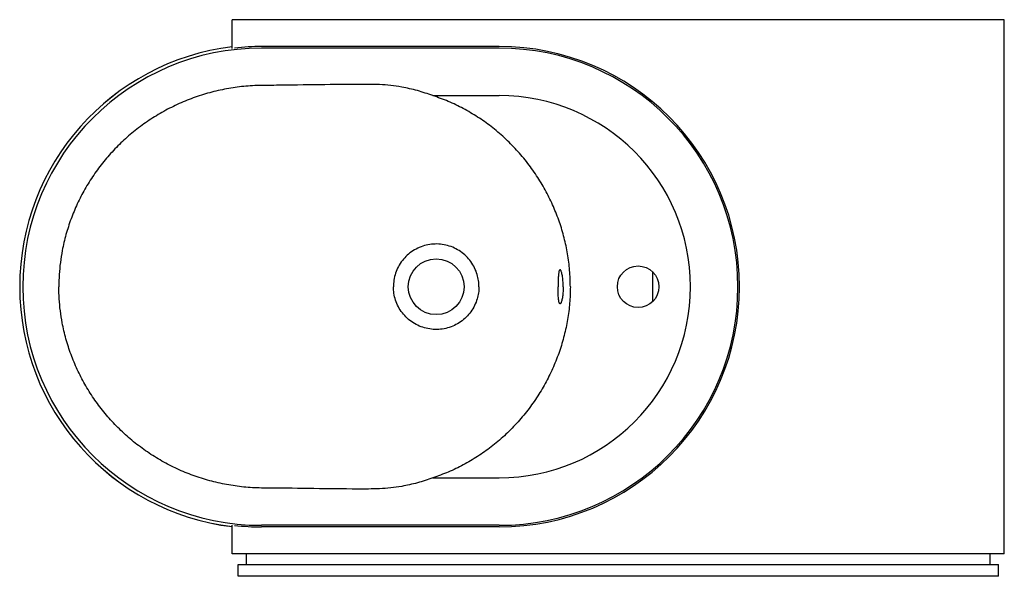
# Model space of a CAD drawing. Header units: millimetres. Extents: x 3473.788 to 3474.617, y 2144.941 to 2145.41.
import ezdxf

# ---------------------------------------------------------------- set-up
doc = ezdxf.new("R2010")
doc.units = ezdxf.units.MM
doc.layers.add('3', color=3, linetype='Continuous')

msp = doc.modelspace()

# ---------------------------------------------------------------- linework, layer by layer
at = {"layer": '3'}
for p, q in [((3474.61688, 2145.40998), (3473.96688, 2145.40998)), ((3473.96688, 2145.38583), (3473.96688, 2145.40998)), ((3474.61688, 2144.95998), (3474.61688, 2145.40998)), ((3474.19159, 2145.38734), (3473.99159, 2145.38734)), ((3474.19159, 2145.386), (3473.99159, 2145.386)), ((3474.13574, 2145.34602), (3474.19159, 2145.34602)), ((3474.32057, 2145.19775), (3474.32057, 2145.17222)), ((3474.13574, 2145.02395), (3474.19159, 2145.02395)), ((3473.96688, 2144.95998), (3473.96688, 2144.98414)), ((3474.19159, 2144.98396), (3473.99159, 2144.98396)), ((3474.19159, 2144.98263), (3473.99159, 2144.98263)), ((3474.61688, 2144.95998), (3473.96688, 2144.95998)), ((3473.97888, 2144.95098), (3473.97888, 2144.95998)), ((3474.60488, 2144.95098), (3474.60488, 2144.95998)), ((3473.97188, 2144.94098), (3473.97188, 2144.95098)), ((3473.97188, 2144.95098), (3474.61188, 2144.95098)), ((3474.61188, 2144.94098), (3474.61188, 2144.95098)), ((3474.61188, 2144.94098), (3473.97188, 2144.94098))]:
    msp.add_line(p, q, dxfattribs=at)
for centre, radius in [((3474.13859, 2145.18498), 0.0235), ((3474.30859, 2145.18498), 0.0175)]:
    msp.add_circle(centre, radius, dxfattribs=at)
for centre, radius, start, end in [((3473.99159, 2145.18498), 0.20365, 96.97269, 263.02736), ((3473.99159, 2145.18498), 0.20364, 96.97057, 263.02943), ((3473.99159, 2145.18498), 0.20102, 90, 270), ((3473.99159, 2145.18498), 0.20236, 90, 96.44473), ((3474.19159, 2145.18498), 0.20236, 270, 90), ((3474.19159, 2145.18498), 0.20102, 270, 90), ((3474.19159, 2145.18498), 0.16103, 270, 90), ((3473.99159, 2145.18498), 0.20236, 263.55527, 270)]:
    msp.add_arc(centre, radius, start, end, dxfattribs=at)
for points, knots in [([(3473.99159, 2145.35458), (3473.98901, 2145.35451), (3473.98158, 2145.35431), (3473.96932, 2145.35304), (3473.95494, 2145.35039), (3473.94083, 2145.34656), (3473.92715, 2145.34158), (3473.91398, 2145.33548), (3473.90138, 2145.32832), (3473.88942, 2145.32015), (3473.87826, 2145.3111), (3473.86798, 2145.3012), (3473.8586, 2145.29057), (3473.85012, 2145.2792), (3473.84267, 2145.26729), (3473.83629, 2145.2549), (3473.83098, 2145.24212), (3473.82672, 2145.22896), (3473.82383, 2145.21666), (3473.82207, 2145.20538), (3473.82107, 2145.1952), (3473.82095, 2145.18839), (3473.82089, 2145.18498)], [0, 0, 0, 0, 0.029029, 0.0837, 0.138561, 0.193421, 0.248089, 0.302264, 0.356627, 0.41099, 0.465163, 0.518194, 0.571405, 0.624613, 0.67764, 0.729393, 0.781322, 0.833244, 0.88499, 0.923314, 0.961676, 1, 1, 1, 1]), ([(3474.13574, 2145.34602), (3474.13146, 2145.34749), (3474.12288, 2145.35045), (3474.11096, 2145.35307), (3474.10027, 2145.3546), (3474.09091, 2145.35535), (3474.0602, 2145.35562), (3474.0271, 2145.35487), (3473.99713, 2145.35462), (3473.99159, 2145.35458)], [0, 0, 0, 0, 0.093573, 0.187155, 0.251741, 0.316399, 0.381001, 0.885717, 1, 1, 1, 1]), ([(3474.25155, 2145.18498), (3474.25143, 2145.18961), (3474.2512, 2145.19886), (3474.24937, 2145.21264), (3474.2465, 2145.22625), (3474.24249, 2145.23958), (3474.23741, 2145.25257), (3474.23132, 2145.26512), (3474.22414, 2145.27732), (3474.21584, 2145.28907), (3474.20643, 2145.30026), (3474.19612, 2145.31063), (3474.18514, 2145.31994), (3474.17356, 2145.32814), (3474.16149, 2145.33521), (3474.1489, 2145.34133), (3474.14012, 2145.34446), (3474.13574, 2145.34602)], [0, 0, 0, 0, 0.0655409, 0.1312016, 0.1967522, 0.2624537, 0.3283694, 0.3942891, 0.4599959, 0.5288726, 0.5979977, 0.6671147, 0.7359803, 0.80187, 0.8680001, 0.9341218, 1, 1, 1, 1]), ([(3474.17461, 2145.18498), (3474.17453, 2145.18672), (3474.17439, 2145.19019), (3474.17317, 2145.19557), (3474.17105, 2145.20097), (3474.16791, 2145.2062), (3474.16393, 2145.21081), (3474.15924, 2145.2147), (3474.15396, 2145.21773), (3474.14824, 2145.21985), (3474.14225, 2145.22097), (3474.13615, 2145.22108), (3474.13012, 2145.22015), (3474.12432, 2145.21824), (3474.11893, 2145.21536), (3474.11409, 2145.21164), (3474.10997, 2145.20714), (3474.10664, 2145.20204), (3474.10426, 2145.19644), (3474.1028, 2145.19069), (3474.10263, 2145.18683), (3474.10255, 2145.18498)], [0, 0, 0, 0, 0.045997, 0.091993, 0.145681, 0.199369, 0.253006, 0.306644, 0.360316, 0.413988, 0.46769, 0.521392, 0.575126, 0.628859, 0.682684, 0.736509, 0.790172, 0.843835, 0.897481, 0.951128, 1, 1, 1, 1]), ([(3474.24184, 2145.19721), (3474.24184, 2145.1972), (3474.24174, 2145.19682), (3474.2416, 2145.19574), (3474.24143, 2145.19401), (3474.2413, 2145.19198), (3474.24122, 2145.18976), (3474.24117, 2145.1874), (3474.24117, 2145.18579), (3474.24116, 2145.18498)], [0, 0, 0, 0, 0.006094, 0.17194, 0.337784, 0.503607, 0.669425, 0.834716, 1, 1, 1, 1]), ([(3474.24364, 2145.19858), (3474.24361, 2145.19865), (3474.24344, 2145.19903), (3474.24314, 2145.19932), (3474.24276, 2145.19942), (3474.24241, 2145.19907), (3474.2421, 2145.19836), (3474.24192, 2145.19759), (3474.24184, 2145.19721)], [0, 0, 0, 0, 0.0478077, 0.240308, 0.4320116, 0.6237155, 0.8153763, 1, 1, 1, 1]), ([(3474.24355, 2145.19857), (3474.24355, 2145.19857), (3474.24356, 2145.19856), (3474.24367, 2145.19838), (3474.24373, 2145.19827)], [0, 0, 0, 0, 0.41985, 1, 1, 1, 1]), ([(3474.24547, 2145.18498), (3474.24547, 2145.1855), (3474.24546, 2145.18682), (3474.24537, 2145.18892), (3474.24521, 2145.19119), (3474.24496, 2145.19329), (3474.24466, 2145.19516), (3474.24432, 2145.19673), (3474.24397, 2145.19791), (3474.24374, 2145.19838), (3474.24364, 2145.19858)], [0, 0, 0, 0, 0.085837, 0.22095, 0.356063, 0.491323, 0.626585, 0.762147, 0.89771, 1, 1, 1, 1]), ([(3473.99159, 2145.01539), (3473.98901, 2145.01546), (3473.98158, 2145.01566), (3473.96932, 2145.01693), (3473.95494, 2145.01958), (3473.94083, 2145.02341), (3473.92715, 2145.02838), (3473.91398, 2145.03449), (3473.90138, 2145.04165), (3473.88942, 2145.04981), (3473.87826, 2145.05887), (3473.86798, 2145.06877), (3473.8586, 2145.0794), (3473.85012, 2145.09076), (3473.84267, 2145.10268), (3473.83629, 2145.11507), (3473.83098, 2145.12785), (3473.82672, 2145.14101), (3473.82383, 2145.15331), (3473.82207, 2145.16459), (3473.82107, 2145.17477), (3473.82095, 2145.18158), (3473.82089, 2145.18498)], [0, 0, 0, 0, 0.029029, 0.0837, 0.138561, 0.193421, 0.248089, 0.302264, 0.356627, 0.41099, 0.465163, 0.518194, 0.571405, 0.624613, 0.67764, 0.729393, 0.781322, 0.833244, 0.88499, 0.923314, 0.961676, 1, 1, 1, 1]), ([(3474.17461, 2145.18498), (3474.17453, 2145.18325), (3474.17439, 2145.17978), (3474.17317, 2145.1744), (3474.17105, 2145.169), (3474.16791, 2145.16377), (3474.16393, 2145.15916), (3474.15924, 2145.15527), (3474.15396, 2145.15224), (3474.14824, 2145.15011), (3474.14225, 2145.149), (3474.13615, 2145.14889), (3474.13012, 2145.14982), (3474.12432, 2145.15173), (3474.11893, 2145.1546), (3474.11409, 2145.15833), (3474.10997, 2145.16282), (3474.10664, 2145.16793), (3474.10426, 2145.17353), (3474.1028, 2145.17927), (3474.10263, 2145.18314), (3474.10255, 2145.18498)], [0, 0, 0, 0, 0.045997, 0.091993, 0.145681, 0.199369, 0.253006, 0.306644, 0.360316, 0.413989, 0.46769, 0.521392, 0.575126, 0.628859, 0.682684, 0.736509, 0.790172, 0.843835, 0.897481, 0.951128, 1, 1, 1, 1]), ([(3474.25155, 2145.18498), (3474.25143, 2145.18036), (3474.2512, 2145.1711), (3474.24937, 2145.15732), (3474.2465, 2145.14372), (3474.24249, 2145.13039), (3474.23741, 2145.1174), (3474.23132, 2145.10485), (3474.22414, 2145.09265), (3474.21584, 2145.0809), (3474.20643, 2145.0697), (3474.19612, 2145.05933), (3474.18514, 2145.05003), (3474.17356, 2145.04183), (3474.16149, 2145.03476), (3474.1489, 2145.02864), (3474.14012, 2145.02551), (3474.13574, 2145.02395)], [0, 0, 0, 0, 0.065541, 0.131202, 0.196752, 0.262454, 0.328369, 0.394289, 0.459996, 0.528873, 0.597998, 0.667115, 0.73598, 0.80187, 0.868, 0.934122, 1, 1, 1, 1]), ([(3474.24186, 2145.17266), (3474.24185, 2145.1727), (3474.24175, 2145.17311), (3474.2416, 2145.17422), (3474.24143, 2145.17596), (3474.2413, 2145.17799), (3474.24122, 2145.18021), (3474.24117, 2145.18256), (3474.24117, 2145.18418), (3474.24116, 2145.18498)], [0, 0, 0, 0, 0.0206301, 0.18405, 0.3474681, 0.5108671, 0.6742595, 0.8371322, 1, 1, 1, 1]), ([(3474.24547, 2145.18498), (3474.24547, 2145.18447), (3474.24546, 2145.18315), (3474.24537, 2145.18105), (3474.24521, 2145.17877), (3474.24496, 2145.17667), (3474.24466, 2145.1748), (3474.24432, 2145.17324), (3474.24398, 2145.1721), (3474.24377, 2145.17167), (3474.24369, 2145.1715)], [0, 0, 0, 0, 0.0872917, 0.2246919, 0.3620928, 0.4996429, 0.6371953, 0.7750526, 0.9129112, 1, 1, 1, 1]), ([(3474.24369, 2145.1715), (3474.24364, 2145.17138), (3474.24346, 2145.17096), (3474.24314, 2145.17064), (3474.24276, 2145.17055), (3474.24241, 2145.1709), (3474.2421, 2145.17158), (3474.24194, 2145.17231), (3474.24186, 2145.17266)], [0, 0, 0, 0, 0.0709066, 0.2621802, 0.4526621, 0.6431444, 0.8335843, 1, 1, 1, 1]), ([(3474.24378, 2145.17181), (3474.24374, 2145.17172), (3474.24364, 2145.17149), (3474.24351, 2145.17137), (3474.24355, 2145.17139), (3474.24355, 2145.1714)], [0, 0, 0, 0, 0.316082, 0.85171, 1, 1, 1, 1]), ([(3474.13574, 2145.02395), (3474.13146, 2145.02247), (3474.12288, 2145.01952), (3474.11096, 2145.01689), (3474.10027, 2145.01537), (3474.09091, 2145.01462), (3474.0602, 2145.01434), (3474.0271, 2145.01509), (3473.99713, 2145.01534), (3473.99159, 2145.01539)], [0, 0, 0, 0, 0.093573, 0.187155, 0.251741, 0.316399, 0.381001, 0.885717, 1, 1, 1, 1])]:
    msp.add_open_spline(points, degree=3, knots=knots, dxfattribs=at)

doc.saveas('drawing.dxf')
